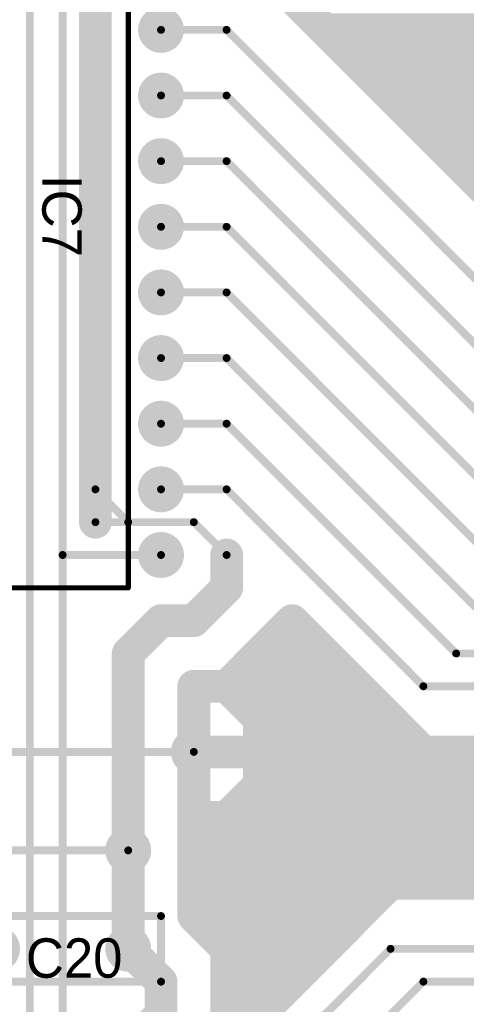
# Model space of a CAD drawing. Extents: x 0.68 to 5.66, y 1.09 to 10.11.
# Tile 12 of 30: x 2.03 to 2.72, y 4.12 to 5.62. Entities that reach past the tile are written whole.
import ezdxf

# ---------------------------------------------------------------- set-up
doc = ezdxf.new("R2010")
doc.units = 0
doc.layers.get('0').update_dxf_attribs({"linetype": 'CONTINUOUS'})
for name, color, linetype in [('BOTTOMLAYER', 5, 'CONTINUOUS'), ('BOTTOMSOLDER', 6, 'CONTINUOUS'), ('MULTILAYER', 9, 'CONTINUOUS'), ('PADHOLE', 156, 'CONTINUOUS'), ('TOPOVERLAY', 2, 'CONTINUOUS'), ('TOPSOLDER', 216, 'CONTINUOUS')]:
    doc.layers.add(name, color=color, linetype=linetype)

# ---------------------------------------------------------------- blocks, each defined once
blk = doc.blocks.new('RAD0_2S_17')
at = {"layer": 'BOTTOMSOLDER', "const_width": 0.035}
for points in [[(-0.0175, 0, 1), (0.0175, 0, 1)], [(0.1825, 0, 1), (0.2175, 0, 1)]]:
    blk.add_lwpolyline(points, format="xyb", close=True, dxfattribs=at)
at = {"layer": 'MULTILAYER', "const_width": 0.031}
for points in [[(-0.0155, 0, 1), (0.0155, 0, 1)], [(0.1845, 0, 1), (0.2155, 0, 1)]]:
    blk.add_lwpolyline(points, format="xyb", close=True, dxfattribs=at)
at = {"layer": 'PADHOLE', "const_width": 0.0155}
for points in [[(-0.00775, 0, 1), (0.00775, 0, 1)], [(0.19225, 0, 1), (0.20775, 0, 1)]]:
    blk.add_lwpolyline(points, format="xyb", close=True, dxfattribs=at)
at = {"layer": 'TOPOVERLAY', "const_width": 0.012}
for points in [[(-0.05, -0.05), (-0.05, 0.05)], [(-0.05, 0.05), (0.25, 0.05)], [(0.25, -0.05), (0.25, 0.05)], [(-0.05, -0.05), (0.25, -0.05)]]:
    blk.add_lwpolyline(points, dxfattribs=at)
at = {"layer": 'TOPOVERLAY', "const_width": 0.006}
for points in [[(-0.053, 0.05, 1), (-0.047, 0.05, 1)], [(-0.053, 0.05, 1), (-0.047, 0.05, 1)], [(0.247, 0.05, 1), (0.253, 0.05, 1)], [(0.247, 0.05, 1), (0.253, 0.05, 1)], [(-0.053, -0.05, 1), (-0.047, -0.05, 1)], [(-0.053, -0.05, 1), (-0.047, -0.05, 1)], [(0.247, -0.05, 1), (0.253, -0.05, 1)], [(0.247, -0.05, 1), (0.253, -0.05, 1)]]:
    blk.add_lwpolyline(points, format="xyb", close=True, dxfattribs=at)
at = {"layer": 'TOPSOLDER', "const_width": 0.035}
for points in [[(-0.0175, 0, 1), (0.0175, 0, 1)], [(0.1825, 0, 1), (0.2175, 0, 1)]]:
    blk.add_lwpolyline(points, format="xyb", close=True, dxfattribs=at)
blk = doc.blocks.new('DIP20_31')
at = {"layer": 'BOTTOMSOLDER', "const_width": 0.035}
for points in [[(0.2825, 0, 1), (0.3175, 0, 1)], [(-0.0175, -0.1, 1), (0.0175, -0.1, 1)], [(0.2825, -0.1, 1), (0.3175, -0.1, 1)], [(-0.0175, -0.2, 1), (0.0175, -0.2, 1)], [(0.2825, -0.2, 1), (0.3175, -0.2, 1)], [(-0.0175, -0.3, 1), (0.0175, -0.3, 1)], [(0.2825, -0.3, 1), (0.3175, -0.3, 1)], [(-0.0175, -0.4, 1), (0.0175, -0.4, 1)], [(0.2825, -0.4, 1), (0.3175, -0.4, 1)], [(-0.0175, -0.5, 1), (0.0175, -0.5, 1)], [(0.2825, -0.5, 1), (0.3175, -0.5, 1)], [(-0.0175, -0.6, 1), (0.0175, -0.6, 1)], [(0.2825, -0.6, 1), (0.3175, -0.6, 1)], [(-0.0175, -0.7, 1), (0.0175, -0.7, 1)], [(0.2825, -0.7, 1), (0.3175, -0.7, 1)], [(0.2825, -0.8, 1), (0.3175, -0.8, 1)], [(-0.0175, -0.8, 1), (0.0175, -0.8, 1)], [(-0.0175, -0.9, 1), (0.0175, -0.9, 1)], [(0.2825, -0.9, 1), (0.3175, -0.9, 1)]]:
    blk.add_lwpolyline(points, format="xyb", close=True, dxfattribs=at)
at = {"layer": 'BOTTOMSOLDER'}
blk.add_solid([(-0.035, -0.035), (0.035, -0.035), (-0.035, 0.035), (0.035, 0.035)], dxfattribs=at)
at = {"layer": 'MULTILAYER', "const_width": 0.031}
for points in [[(0.2845, 0, 1), (0.3155, 0, 1)], [(-0.0155, -0.1, 1), (0.0155, -0.1, 1)], [(0.2845, -0.1, 1), (0.3155, -0.1, 1)], [(-0.0155, -0.2, 1), (0.0155, -0.2, 1)], [(0.2845, -0.2, 1), (0.3155, -0.2, 1)], [(-0.0155, -0.3, 1), (0.0155, -0.3, 1)], [(0.2845, -0.3, 1), (0.3155, -0.3, 1)], [(-0.0155, -0.4, 1), (0.0155, -0.4, 1)], [(0.2845, -0.4, 1), (0.3155, -0.4, 1)], [(-0.0155, -0.5, 1), (0.0155, -0.5, 1)], [(0.2845, -0.5, 1), (0.3155, -0.5, 1)], [(-0.0155, -0.6, 1), (0.0155, -0.6, 1)], [(0.2845, -0.6, 1), (0.3155, -0.6, 1)], [(-0.0155, -0.7, 1), (0.0155, -0.7, 1)], [(0.2845, -0.7, 1), (0.3155, -0.7, 1)], [(-0.0155, -0.8, 1), (0.0155, -0.8, 1)], [(0.2845, -0.8, 1), (0.3155, -0.8, 1)], [(-0.0155, -0.9, 1), (0.0155, -0.9, 1)], [(0.2845, -0.9, 1), (0.3155, -0.9, 1)]]:
    blk.add_lwpolyline(points, format="xyb", close=True, dxfattribs=at)
at = {"layer": 'MULTILAYER'}
blk.add_solid([(-0.031, -0.031), (0.031, -0.031), (-0.031, 0.031), (0.031, 0.031)], dxfattribs=at)
at = {"layer": 'PADHOLE', "const_width": 0.0155}
for points in [[(-0.00775, 0, 1), (0.00775, 0, 1)], [(0.29225, 0, 1), (0.30775, 0, 1)], [(-0.00775, -0.1, 1), (0.00775, -0.1, 1)], [(0.29225, -0.1, 1), (0.30775, -0.1, 1)], [(-0.00775, -0.2, 1), (0.00775, -0.2, 1)], [(0.29225, -0.2, 1), (0.30775, -0.2, 1)], [(-0.00775, -0.3, 1), (0.00775, -0.3, 1)], [(0.29225, -0.3, 1), (0.30775, -0.3, 1)], [(-0.00775, -0.4, 1), (0.00775, -0.4, 1)], [(0.29225, -0.4, 1), (0.30775, -0.4, 1)], [(-0.00775, -0.5, 1), (0.00775, -0.5, 1)], [(0.29225, -0.5, 1), (0.30775, -0.5, 1)], [(-0.00775, -0.6, 1), (0.00775, -0.6, 1)], [(0.29225, -0.6, 1), (0.30775, -0.6, 1)], [(-0.00775, -0.7, 1), (0.00775, -0.7, 1)], [(0.29225, -0.7, 1), (0.30775, -0.7, 1)], [(-0.00775, -0.8, 1), (0.00775, -0.8, 1)], [(0.29225, -0.8, 1), (0.30775, -0.8, 1)], [(-0.00775, -0.9, 1), (0.00775, -0.9, 1)], [(0.29225, -0.9, 1), (0.30775, -0.9, 1)]]:
    blk.add_lwpolyline(points, format="xyb", close=True, dxfattribs=at)
at = {"layer": 'TOPOVERLAY', "const_width": 0.008}
for points in [[(0.05, 0.05), (0.125, 0.05)], [(0.05, -0.95), (0.05, 0.05)], [(0.175, 0.05), (0.25, 0.05)], [(0.25, -0.95), (0.25, 0.05)], [(0.05, -0.95), (0.25, -0.95)]]:
    blk.add_lwpolyline(points, dxfattribs=at)
at = {"layer": 'TOPOVERLAY', "const_width": 0.004}
for points in [[(0.048, 0.05, 1), (0.052, 0.05, 1)], [(0.048, 0.05, 1), (0.052, 0.05, 1)], [(0.123, 0.05, 1), (0.127, 0.05, 1)], [(0.123, 0.05, 1), (0.127, 0.05, 1)], [(0.173, 0.05, 1), (0.177, 0.05, 1)], [(0.173, 0.05, 1), (0.177, 0.05, 1)], [(0.248, 0.05, 1), (0.252, 0.05, 1)], [(0.248, 0.05, 1), (0.252, 0.05, 1)], [(0.048, -0.95, 1), (0.052, -0.95, 1)], [(0.048, -0.95, 1), (0.052, -0.95, 1)], [(0.248, -0.95, 1), (0.252, -0.95, 1)], [(0.248, -0.95, 1), (0.252, -0.95, 1)]]:
    blk.add_lwpolyline(points, format="xyb", close=True, dxfattribs=at)
at = {"layer": 'TOPOVERLAY', "const_width": 0.008}
blk.add_lwpolyline([(0.175, 0.05, -1), (0.125, 0.05)], format="xyb", dxfattribs=at)
at = {"layer": 'TOPSOLDER', "const_width": 0.035}
for points in [[(0.2825, 0, 1), (0.3175, 0, 1)], [(-0.0175, -0.1, 1), (0.0175, -0.1, 1)], [(0.2825, -0.1, 1), (0.3175, -0.1, 1)], [(-0.0175, -0.2, 1), (0.0175, -0.2, 1)], [(0.2825, -0.2, 1), (0.3175, -0.2, 1)], [(-0.0175, -0.3, 1), (0.0175, -0.3, 1)], [(0.2825, -0.3, 1), (0.3175, -0.3, 1)], [(-0.0175, -0.4, 1), (0.0175, -0.4, 1)], [(0.2825, -0.4, 1), (0.3175, -0.4, 1)], [(-0.0175, -0.5, 1), (0.0175, -0.5, 1)], [(0.2825, -0.5, 1), (0.3175, -0.5, 1)], [(-0.0175, -0.6, 1), (0.0175, -0.6, 1)], [(0.2825, -0.6, 1), (0.3175, -0.6, 1)], [(-0.0175, -0.7, 1), (0.0175, -0.7, 1)], [(0.2825, -0.7, 1), (0.3175, -0.7, 1)], [(0.2825, -0.8, 1), (0.3175, -0.8, 1)], [(-0.0175, -0.8, 1), (0.0175, -0.8, 1)], [(-0.0175, -0.9, 1), (0.0175, -0.9, 1)], [(0.2825, -0.9, 1), (0.3175, -0.9, 1)]]:
    blk.add_lwpolyline(points, format="xyb", close=True, dxfattribs=at)
at = {"layer": 'TOPSOLDER'}
blk.add_solid([(-0.035, -0.035), (0.035, -0.035), (-0.035, 0.035), (0.035, 0.035)], dxfattribs=at)

msp = doc.modelspace()

# ---------------------------------------------------------------- linework, layer by layer
at = {"layer": 'BOTTOMLAYER'}
for points, const_width in [([(2.05, 2.6), (2.05, 7.15)], 0.012), ([(2.1, 1.75), (2.1, 6.1)], 0.012), ([(2.4, 5.7), (3.05, 5.05)], 0.05), ([(2.15, 4.85), (2.15, 5.65)], 0.05), ([(2.5, 5.6), (2.85, 5.6)], 0.05), ([(2.25, 5.6), (2.35, 5.6)], 0.012), ([(2.35, 5.6), (3, 4.95)], 0.012), ([(2.55, 5.55), (2.85, 5.55)], 0.05), ([(2.6, 5.5), (2.9, 5.5)], 0.05), ([(2.25, 5.5), (2.35, 5.5)], 0.012), ([(2.35, 5.5), (2.95, 4.9)], 0.012), ([(2.65, 5.45), (2.95, 5.45)], 0.05), ([(2.7, 5.4), (3.35, 5.4)], 0.05), ([(2.25, 5.4), (2.35, 5.4)], 0.012), ([(2.35, 5.4), (2.9, 4.85)], 0.012), ([(2.25, 5.3), (2.35, 5.3)], 0.012), ([(2.35, 5.3), (2.85, 4.8)], 0.012), ([(2.25, 5.2), (2.35, 5.2)], 0.012), ([(2.35, 5.2), (2.8, 4.75)], 0.012), ([(2.25, 5.1), (2.35, 5.1)], 0.012), ([(2.35, 5.1), (2.75, 4.7)], 0.012), ([(2.25, 5), (2.35, 5)], 0.012), ([(2.35, 5), (2.7, 4.65)], 0.012), ([(2.15, 4.9), (2.2, 4.85)], 0.012), ([(2.25, 4.9), (2.35, 4.9)], 0.012), ([(2.35, 4.9), (2.65, 4.6)], 0.012), ([(2.15, 4.85), (2.3, 4.85)], 0.012), ([(2.3, 4.85), (2.35, 4.8)], 0.012), ([(2.35, 4.75), (2.35, 4.8)], 0.05), ([(2.1, 4.8), (2.25, 4.8)], 0.012), ([(2.3, 4.7), (2.35, 4.75)], 0.05), ([(2.2, 4.65), (2.25, 4.7)], 0.05), ([(2.25, 4.7), (2.3, 4.7)], 0.05), ([(2.35, 4.6), (2.45, 4.7)], 0.05), ([(2.45, 4.7), (2.65, 4.5)], 0.05), ([(2.2, 4.2), (2.2, 4.65)], 0.05), ([(2.4, 4.65), (2.5, 4.65)], 0.05), ([(2.7, 4.65), (3.6, 4.65)], 0.012), ([(2.3, 4.6), (2.35, 4.6)], 0.05), ([(2.3, 4.25), (2.3, 4.6)], 0.05), ([(2.35, 4.6), (2.55, 4.6)], 0.05), ([(2.35, 4.6), (2.4, 4.55)], 0.05), ([(2.65, 4.6), (3.6, 4.6)], 0.012), ([(2.4, 4.55), (2.6, 4.55)], 0.05), ([(2.4, 4.45), (2.4, 4.55)], 0.05), ([(2.3, 4.5), (2.4, 4.5)], 0.05), ([(2.4, 4.5), (3.6, 4.5)], 0.05), ([(2.35, 4.4), (2.4, 4.45)], 0.05), ([(2.4, 4.45), (3, 4.45)], 0.05), ([(2.3, 4.4), (2.35, 4.4)], 0.05), ([(2.35, 4.4), (3.3, 4.4)], 0.05), ([(2.3, 4.35), (2.35, 4.35)], 0.05), ([(2.35, 4.35), (3.25, 4.35)], 0.05), ([(2.3, 4.3), (2.35, 4.3)], 0.05), ([(2.35, 4.3), (3.25, 4.3)], 0.05), ([(2.35, 4.05), (2.6, 4.3)], 0.05), ([(2.3, 4.25), (2.55, 4.25)], 0.05), ([(2.3, 4.25), (2.35, 4.2)], 0.05), ([(2.2, 4.2), (2.25, 4.15)], 0.05), ([(2.35, 4.2), (2.5, 4.2)], 0.05), ([(2.35, 4.05), (2.35, 4.2)], 0.05), ([(2.35, 3.95), (2.6, 4.2)], 0.012), ([(2.6, 4.2), (3.5, 4.2)], 0.012), ([(2.25, 4.05), (2.25, 4.15)], 0.05), ([(2.35, 4.15), (2.45, 4.15)], 0.05), ([(2.35, 3.85), (2.65, 4.15)], 0.012), ([(2.65, 4.15), (3.5, 4.15)], 0.012), ([(2.2, 4.05), (2.25, 4.1)], 0.05), ([(2.35, 4.1), (2.4, 4.1)], 0.05)]:
    msp.add_lwpolyline(points, dxfattribs=dict(at, const_width=const_width))
for points, const_width in [([(2.4875, 5.6, 1), (2.5125, 5.6, 1)], 0.025), ([(2.247, 5.6, 1), (2.253, 5.6, 1)], 0.006), ([(2.347, 5.6, 1), (2.353, 5.6, 1)], 0.006), ([(2.347, 5.6, 1), (2.353, 5.6, 1)], 0.006), ([(2.5375, 5.55, 1), (2.5625, 5.55, 1)], 0.025), ([(2.5875, 5.5, 1), (2.6125, 5.5, 1)], 0.025), ([(2.247, 5.5, 1), (2.253, 5.5, 1)], 0.006), ([(2.347, 5.5, 1), (2.353, 5.5, 1)], 0.006), ([(2.347, 5.5, 1), (2.353, 5.5, 1)], 0.006), ([(2.6375, 5.45, 1), (2.6625, 5.45, 1)], 0.025), ([(2.6875, 5.4, 1), (2.7125, 5.4, 1)], 0.025), ([(2.247, 5.4, 1), (2.253, 5.4, 1)], 0.006), ([(2.347, 5.4, 1), (2.353, 5.4, 1)], 0.006), ([(2.347, 5.4, 1), (2.353, 5.4, 1)], 0.006), ([(2.247, 5.3, 1), (2.253, 5.3, 1)], 0.006), ([(2.347, 5.3, 1), (2.353, 5.3, 1)], 0.006), ([(2.347, 5.3, 1), (2.353, 5.3, 1)], 0.006), ([(2.247, 5.2, 1), (2.253, 5.2, 1)], 0.006), ([(2.347, 5.2, 1), (2.353, 5.2, 1)], 0.006), ([(2.347, 5.2, 1), (2.353, 5.2, 1)], 0.006), ([(2.247, 5.1, 1), (2.253, 5.1, 1)], 0.006), ([(2.347, 5.1, 1), (2.353, 5.1, 1)], 0.006), ([(2.347, 5.1, 1), (2.353, 5.1, 1)], 0.006), ([(2.247, 5, 1), (2.253, 5, 1)], 0.006), ([(2.347, 5, 1), (2.353, 5, 1)], 0.006), ([(2.347, 5, 1), (2.353, 5, 1)], 0.006), ([(2.147, 4.9, 1), (2.153, 4.9, 1)], 0.006), ([(2.247, 4.9, 1), (2.253, 4.9, 1)], 0.006), ([(2.347, 4.9, 1), (2.353, 4.9, 1)], 0.006), ([(2.347, 4.9, 1), (2.353, 4.9, 1)], 0.006), ([(2.1375, 4.85, 1), (2.1625, 4.85, 1)], 0.025), ([(2.147, 4.85, 1), (2.153, 4.85, 1)], 0.006), ([(2.197, 4.85, 1), (2.203, 4.85, 1)], 0.006), ([(2.297, 4.85, 1), (2.303, 4.85, 1)], 0.006), ([(2.297, 4.85, 1), (2.303, 4.85, 1)], 0.006), ([(2.3375, 4.8, 1), (2.3625, 4.8, 1)], 0.025), ([(2.097, 4.8, 1), (2.103, 4.8, 1)], 0.006), ([(2.247, 4.8, 1), (2.253, 4.8, 1)], 0.006), ([(2.347, 4.8, 1), (2.353, 4.8, 1)], 0.006), ([(2.3375, 4.75, 1), (2.3625, 4.75, 1)], 0.025), ([(2.3375, 4.75, 1), (2.3625, 4.75, 1)], 0.025), ([(2.2375, 4.7, 1), (2.2625, 4.7, 1)], 0.025), ([(2.2375, 4.7, 1), (2.2625, 4.7, 1)], 0.025), ([(2.2875, 4.7, 1), (2.3125, 4.7, 1)], 0.025), ([(2.2875, 4.7, 1), (2.3125, 4.7, 1)], 0.025), ([(2.4375, 4.7, 1), (2.4625, 4.7, 1)], 0.025), ([(2.4375, 4.7, 1), (2.4625, 4.7, 1)], 0.025), ([(2.1875, 4.65, 1), (2.2125, 4.65, 1)], 0.025), ([(2.1875, 4.65, 1), (2.2125, 4.65, 1)], 0.025), ([(2.3875, 4.65, 1), (2.4125, 4.65, 1)], 0.025), ([(2.4875, 4.65, 1), (2.5125, 4.65, 1)], 0.025), ([(2.697, 4.65, 1), (2.703, 4.65, 1)], 0.006), ([(2.697, 4.65, 1), (2.703, 4.65, 1)], 0.006), ([(2.2875, 4.6, 1), (2.3125, 4.6, 1)], 0.025), ([(2.2875, 4.6, 1), (2.3125, 4.6, 1)], 0.025), ([(2.3375, 4.6, 1), (2.3625, 4.6, 1)], 0.025), ([(2.3375, 4.6, 1), (2.3625, 4.6, 1)], 0.025), ([(2.3375, 4.6, 1), (2.3625, 4.6, 1)], 0.025), ([(2.3375, 4.6, 1), (2.3625, 4.6, 1)], 0.025), ([(2.5375, 4.6, 1), (2.5625, 4.6, 1)], 0.025), ([(2.647, 4.6, 1), (2.653, 4.6, 1)], 0.006), ([(2.647, 4.6, 1), (2.653, 4.6, 1)], 0.006), ([(2.3875, 4.55, 1), (2.4125, 4.55, 1)], 0.025), ([(2.3875, 4.55, 1), (2.4125, 4.55, 1)], 0.025), ([(2.3875, 4.55, 1), (2.4125, 4.55, 1)], 0.025), ([(2.5875, 4.55, 1), (2.6125, 4.55, 1)], 0.025), ([(2.2875, 4.5, 1), (2.3125, 4.5, 1)], 0.025), ([(2.3875, 4.5, 1), (2.4125, 4.5, 1)], 0.025), ([(2.3875, 4.5, 1), (2.4125, 4.5, 1)], 0.025), ([(2.6375, 4.5, 1), (2.6625, 4.5, 1)], 0.025), ([(2.3875, 4.45, 1), (2.4125, 4.45, 1)], 0.025), ([(2.3875, 4.45, 1), (2.4125, 4.45, 1)], 0.025), ([(2.3875, 4.45, 1), (2.4125, 4.45, 1)], 0.025), ([(2.2875, 4.4, 1), (2.3125, 4.4, 1)], 0.025), ([(2.3375, 4.4, 1), (2.3625, 4.4, 1)], 0.025), ([(2.3375, 4.4, 1), (2.3625, 4.4, 1)], 0.025), ([(2.3375, 4.4, 1), (2.3625, 4.4, 1)], 0.025), ([(2.2875, 4.35, 1), (2.3125, 4.35, 1)], 0.025), ([(2.3375, 4.35, 1), (2.3625, 4.35, 1)], 0.025), ([(2.3375, 4.35, 1), (2.3625, 4.35, 1)], 0.025), ([(2.2875, 4.3, 1), (2.3125, 4.3, 1)], 0.025), ([(2.3375, 4.3, 1), (2.3625, 4.3, 1)], 0.025), ([(2.3375, 4.3, 1), (2.3625, 4.3, 1)], 0.025), ([(2.5875, 4.3, 1), (2.6125, 4.3, 1)], 0.025), ([(2.2875, 4.25, 1), (2.3125, 4.25, 1)], 0.025), ([(2.2875, 4.25, 1), (2.3125, 4.25, 1)], 0.025), ([(2.2875, 4.25, 1), (2.3125, 4.25, 1)], 0.025), ([(2.5375, 4.25, 1), (2.5625, 4.25, 1)], 0.025), ([(2.1875, 4.2, 1), (2.2125, 4.2, 1)], 0.025), ([(2.1875, 4.2, 1), (2.2125, 4.2, 1)], 0.025), ([(2.3375, 4.2, 1), (2.3625, 4.2, 1)], 0.025), ([(2.3375, 4.2, 1), (2.3625, 4.2, 1)], 0.025), ([(2.3375, 4.2, 1), (2.3625, 4.2, 1)], 0.025), ([(2.4875, 4.2, 1), (2.5125, 4.2, 1)], 0.025), ([(2.597, 4.2, 1), (2.603, 4.2, 1)], 0.006), ([(2.597, 4.2, 1), (2.603, 4.2, 1)], 0.006), ([(2.2375, 4.15, 1), (2.2625, 4.15, 1)], 0.025), ([(2.2375, 4.15, 1), (2.2625, 4.15, 1)], 0.025), ([(2.3375, 4.15, 1), (2.3625, 4.15, 1)], 0.025), ([(2.4375, 4.15, 1), (2.4625, 4.15, 1)], 0.025), ([(2.647, 4.15, 1), (2.653, 4.15, 1)], 0.006), ([(2.647, 4.15, 1), (2.653, 4.15, 1)], 0.006), ([(2.2375, 4.1, 1), (2.2625, 4.1, 1)], 0.025), ([(2.3375, 4.1, 1), (2.3625, 4.1, 1)], 0.025), ([(2.3875, 4.1, 1), (2.4125, 4.1, 1)], 0.025)]:
    msp.add_lwpolyline(points, format="xyb", close=True, dxfattribs=dict(at, const_width=const_width))
at = {"layer": 'BOTTOMSOLDER', "const_width": 0.035}
for points in [[(2.2825, 4.5, 1), (2.3175, 4.5, 1)], [(2.1825, 4.35, 1), (2.2175, 4.35, 1)]]:
    msp.add_lwpolyline(points, format="xyb", close=True, dxfattribs=at)
at = {"layer": 'MULTILAYER', "const_width": 0.031}
for points in [[(2.2845, 4.5, 1), (2.3155, 4.5, 1)], [(2.1845, 4.35, 1), (2.2155, 4.35, 1)]]:
    msp.add_lwpolyline(points, format="xyb", close=True, dxfattribs=at)
at = {"layer": 'PADHOLE', "const_width": 0.0155}
for points in [[(2.2923, 4.5, 1), (2.3077, 4.5, 1)], [(2.1923, 4.35, 1), (2.2077, 4.35, 1)]]:
    msp.add_lwpolyline(points, format="xyb", close=True, dxfattribs=at)
at = {"layer": 'TOPOVERLAY', "const_width": 0.012}
for points in [[(1.95, 4.5), (2.3, 4.5)], [(1.85, 4.35), (2.2, 4.35)]]:
    msp.add_lwpolyline(points, dxfattribs=at)
at = {"layer": 'TOPOVERLAY', "const_width": 0.006}
for points in [[(2.297, 4.5, 1), (2.303, 4.5, 1)], [(2.197, 4.35, 1), (2.203, 4.35, 1)]]:
    msp.add_lwpolyline(points, format="xyb", close=True, dxfattribs=at)
at = {"layer": 'TOPSOLDER', "const_width": 0.035}
for points in [[(2.2825, 4.5, 1), (2.3175, 4.5, 1)], [(2.1825, 4.35, 1), (2.2175, 4.35, 1)]]:
    msp.add_lwpolyline(points, format="xyb", close=True, dxfattribs=at)

# ---------------------------------------------------------------- block references
for name, p in [('DIP20_31', (1.95, 5.7)), ('RAD0_2S_17', (2, 4.2))]:
    msp.add_blockref(name, p)

# ---------------------------------------------------------------- texts
at = {"layer": 'TOPOVERLAY'}
msp.add_text('IC7', height=0.06, rotation=270, dxfattribs=at).set_placement((2.069, 5.379))
msp.add_text('C20', height=0.06, dxfattribs=at).set_placement((2.044, 4.156))

doc.saveas('drawing.dxf')
